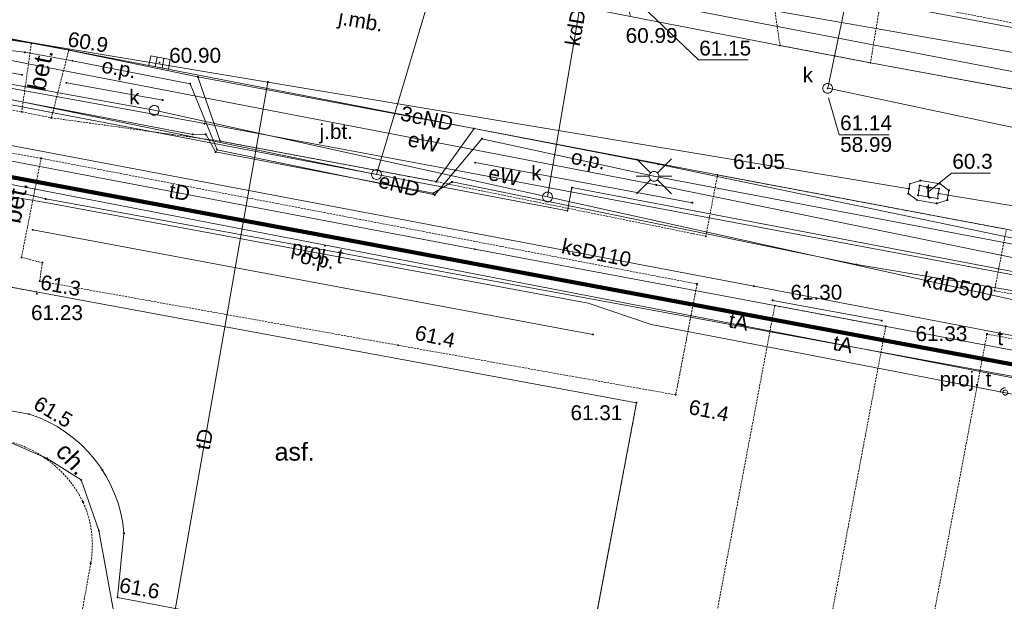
# Paper-space layout 'A-01 PLAN SYTUACYJNY' of a CAD drawing. Header units: millimetres. Extents: x 0 to 900, y 0 to 750.
# Tile 33 of 105: x 261 to 360, y 603 to 662. Entities that reach past the tile are written whole.
import ezdxf
from ezdxf.xclip import XClip

# ---------------------------------------------------------------- set-up
doc = ezdxf.new("R2010")
doc.units = ezdxf.units.MM
doc.header["$MEASUREMENT"] = 0
doc.header["$XCLIPFRAME"] = 0
for name, pattern in [('PRZER1-1', [1, 0.5, -0.5]), ('PRZER2-1', [1.5, 1, -0.5]), ('PRZER3-1', [4000, 3000, -1000]), ('PRZER4-1', [5000, 4000, -1000])]:
    doc.linetypes.add(name, pattern=pattern)
doc.layers.add('0_Nr_pióra__60', color=7, linetype='Continuous', lineweight=100, true_color=0xcbfe00)
doc.layers.add('A_mapa_Nr_pióra__2', color=8, linetype='Continuous', lineweight=13)
doc.layers.add('A_podrys', color=7, linetype='Continuous')
doc.styles.add('STYL_AUTOMATYCZNY_1', font='arial.ttf')

# ---------------------------------------------------------------- blocks, each defined once
blk = doc.blocks.new('Rysunek_3_3', base_point=(-1239.757, 488.381))
at = {"layer": 'A_mapa_Nr_pióra__2', "linetype": 'Continuous', "lineweight": 13}
for points in [[(265.507, 658.615), (265.51, 658.592), (265.519, 658.57), (265.534, 658.552), (265.552, 658.538), (265.574, 658.529), (265.597, 658.525), (265.62, 658.529), (265.642, 658.538), (265.661, 658.552), (265.675, 658.57), (265.684, 658.592), (265.687, 658.615), (265.684, 658.639), (265.675, 658.66), (265.661, 658.679), (265.642, 658.693), (265.62, 658.702), (265.597, 658.705), (265.574, 658.702), (265.552, 658.693), (265.534, 658.679), (265.519, 658.66), (265.51, 658.639)], [(274.687, 657.355), (274.69, 657.332), (274.699, 657.31), (274.714, 657.292), (274.732, 657.278), (274.754, 657.269), (274.777, 657.265), (274.8, 657.269), (274.822, 657.278), (274.841, 657.292), (274.855, 657.31), (274.864, 657.332), (274.867, 657.355), (274.864, 657.379), (274.855, 657.4), (274.841, 657.419), (274.822, 657.433), (274.8, 657.442), (274.777, 657.445), (274.754, 657.442), (274.732, 657.433), (274.714, 657.419), (274.699, 657.4), (274.69, 657.379)], [(342.255, 654.755), (342.258, 654.732), (342.267, 654.71), (342.281, 654.691), (342.3, 654.677), (342.321, 654.668), (342.345, 654.665), (342.368, 654.668), (342.39, 654.677), (342.408, 654.691), (342.423, 654.71), (342.432, 654.732), (342.435, 654.755), (342.432, 654.778), (342.423, 654.8), (342.408, 654.819), (342.39, 654.833), (342.368, 654.842), (342.345, 654.845), (342.321, 654.842), (342.3, 654.833), (342.281, 654.819), (342.267, 654.8), (342.258, 654.778)], [(260.747, 652.375), (260.75, 652.352), (260.759, 652.33), (260.774, 652.312), (260.792, 652.298), (260.814, 652.289), (260.837, 652.285), (260.86, 652.289), (260.882, 652.298), (260.901, 652.312), (260.915, 652.33), (260.924, 652.352), (260.927, 652.375), (260.924, 652.399), (260.915, 652.42), (260.901, 652.439), (260.882, 652.453), (260.86, 652.462), (260.837, 652.465), (260.814, 652.462), (260.792, 652.453), (260.774, 652.439), (260.759, 652.42), (260.75, 652.399)], [(331.111, 645.996), (331.114, 645.973), (331.123, 645.951), (331.137, 645.932), (331.156, 645.918), (331.177, 645.909), (331.201, 645.906), (331.224, 645.909), (331.246, 645.918), (331.264, 645.932), (331.278, 645.951), (331.287, 645.973), (331.291, 645.996), (331.287, 646.019), (331.278, 646.041), (331.264, 646.06), (331.246, 646.074), (331.224, 646.083), (331.201, 646.086), (331.177, 646.083), (331.156, 646.074), (331.137, 646.06), (331.123, 646.041), (331.114, 646.019)], [(352.461, 644.272), (352.464, 644.249), (352.473, 644.227), (352.487, 644.209), (352.506, 644.195), (352.528, 644.186), (352.551, 644.182), (352.574, 644.186), (352.596, 644.195), (352.615, 644.209), (352.629, 644.227), (352.638, 644.249), (352.641, 644.272), (352.638, 644.296), (352.629, 644.317), (352.615, 644.336), (352.596, 644.35), (352.574, 644.359), (352.551, 644.362), (352.528, 644.359), (352.506, 644.35), (352.487, 644.336), (352.473, 644.317), (352.464, 644.296)], [(262.207, 634.175), (262.21, 634.152), (262.219, 634.13), (262.234, 634.112), (262.252, 634.098), (262.274, 634.089), (262.297, 634.085), (262.32, 634.089), (262.342, 634.098), (262.361, 634.112), (262.375, 634.13), (262.384, 634.152), (262.387, 634.175), (262.384, 634.199), (262.375, 634.22), (262.361, 634.239), (262.342, 634.253), (262.32, 634.262), (262.297, 634.265), (262.274, 634.262), (262.252, 634.253), (262.234, 634.239), (262.219, 634.22), (262.21, 634.199)], [(262.288, 633.972), (262.291, 633.949), (262.3, 633.927), (262.314, 633.909), (262.333, 633.894), (262.354, 633.885), (262.378, 633.882), (262.401, 633.885), (262.423, 633.894), (262.441, 633.909), (262.456, 633.927), (262.465, 633.949), (262.468, 633.972), (262.465, 633.995), (262.456, 634.017), (262.441, 634.036), (262.423, 634.05), (262.401, 634.059), (262.378, 634.062), (262.354, 634.059), (262.333, 634.05), (262.314, 634.036), (262.3, 634.017), (262.291, 633.995)], [(336.911, 632.786), (336.914, 632.762), (336.923, 632.741), (336.937, 632.722), (336.956, 632.708), (336.977, 632.699), (337.001, 632.696), (337.024, 632.699), (337.046, 632.708), (337.064, 632.722), (337.078, 632.741), (337.087, 632.762), (337.091, 632.786), (337.087, 632.809), (337.078, 632.831), (337.064, 632.849), (337.046, 632.864), (337.024, 632.873), (337.001, 632.876), (336.977, 632.873), (336.956, 632.864), (336.937, 632.849), (336.923, 632.831), (336.914, 632.809)], [(358.365, 629.912), (358.368, 629.889), (358.377, 629.867), (358.391, 629.848), (358.41, 629.834), (358.432, 629.825), (358.455, 629.822), (358.478, 629.825), (358.5, 629.834), (358.519, 629.848), (358.533, 629.867), (358.542, 629.889), (358.545, 629.912), (358.542, 629.935), (358.533, 629.957), (358.519, 629.976), (358.5, 629.99), (358.478, 629.999), (358.455, 630.002), (358.432, 629.999), (358.41, 629.99), (358.391, 629.976), (358.377, 629.957), (358.368, 629.935)], [(298.807, 628.775), (298.81, 628.752), (298.819, 628.73), (298.834, 628.712), (298.852, 628.698), (298.874, 628.689), (298.897, 628.685), (298.92, 628.689), (298.942, 628.698), (298.961, 628.712), (298.975, 628.73), (298.984, 628.752), (298.987, 628.775), (298.984, 628.799), (298.975, 628.82), (298.961, 628.839), (298.942, 628.853), (298.92, 628.862), (298.897, 628.865), (298.874, 628.862), (298.852, 628.853), (298.834, 628.839), (298.819, 628.82), (298.81, 628.799)], [(326.887, 623.755), (326.89, 623.732), (326.899, 623.71), (326.914, 623.692), (326.932, 623.678), (326.954, 623.669), (326.977, 623.665), (327, 623.669), (327.022, 623.678), (327.041, 623.692), (327.055, 623.71), (327.064, 623.732), (327.067, 623.755), (327.064, 623.779), (327.055, 623.8), (327.041, 623.819), (327.022, 623.833), (327, 623.842), (326.977, 623.845), (326.954, 623.842), (326.932, 623.833), (326.914, 623.819), (326.899, 623.8), (326.89, 623.779)], [(322.926, 622.958), (322.929, 622.935), (322.938, 622.913), (322.952, 622.895), (322.971, 622.88), (322.993, 622.871), (323.016, 622.868), (323.039, 622.871), (323.061, 622.88), (323.08, 622.895), (323.094, 622.913), (323.103, 622.935), (323.106, 622.958), (323.103, 622.982), (323.094, 623.003), (323.08, 623.022), (323.061, 623.036), (323.039, 623.045), (323.016, 623.048), (322.993, 623.045), (322.971, 623.036), (322.952, 623.022), (322.938, 623.003), (322.929, 622.982)], [(261.487, 621.815), (261.49, 621.792), (261.499, 621.77), (261.514, 621.752), (261.532, 621.738), (261.554, 621.729), (261.577, 621.725), (261.6, 621.729), (261.622, 621.738), (261.641, 621.752), (261.655, 621.77), (261.664, 621.792), (261.667, 621.815), (261.664, 621.839), (261.655, 621.86), (261.641, 621.879), (261.622, 621.893), (261.6, 621.902), (261.577, 621.905), (261.554, 621.902), (261.532, 621.893), (261.514, 621.879), (261.499, 621.86), (261.49, 621.839)], [(270.427, 603.275), (270.43, 603.252), (270.439, 603.23), (270.454, 603.212), (270.472, 603.198), (270.494, 603.189), (270.517, 603.185), (270.54, 603.189), (270.562, 603.198), (270.581, 603.212), (270.595, 603.23), (270.604, 603.252), (270.607, 603.275), (270.604, 603.299), (270.595, 603.32), (270.581, 603.339), (270.562, 603.353), (270.54, 603.362), (270.517, 603.365), (270.494, 603.362), (270.472, 603.353), (270.454, 603.339), (270.439, 603.32), (270.43, 603.299)]]:
    blk.add_hatch(color=8, dxfattribs=at).paths.add_polyline_path(points)
at = {"layer": '0_Nr_pióra__60', "color": 60, "linetype": 'Continuous', "lineweight": 100, "ltscale": 0.2, "true_color": 0xcbfe00, "flags": 128}
blk.add_lwpolyline([(486.18, 603.451), (711.659, 564.161), (717.884, 453.783), (730.017, 232.355), (621.617, 226.035), (540.957, 240.915), (518.757, 242.155), (516.177, 189.075), (497.662, 185.339), (465.457, 189.575), (468.057, 245.175), (273.097, 254.535), (153.037, 277.335), (147.954, 279.476), (156.418, 401.095), (165.669, 534.017), (166.587, 571.876), (178.647, 571.577), (179.186, 591.797), (167.425, 603.836), (168.104, 630.336), (172.183, 653.996), (181.402, 660.436)], close=True, dxfattribs=at)
at = {"layer": 'A_mapa_Nr_pióra__2', "color": 8, "linetype": 'Continuous', "lineweight": 13, "ltscale": 0.2, "flags": 128}
for points in [[(173.007, 745.1), (163.78, 705.755), (161.4, 700.724), (191.337, 692.055), (205.72, 690.838), (258.309, 680.788), (261.999, 680.081), (333.179, 666.164), (385.799, 656.247), (425.538, 648.228), (480.498, 638.191), (490.217, 636.735), (491.457, 636.515)], [(333.087, 704.576), (326.167, 664.513), (534.604, 628.073)], [(426.177, 626.615), (394.877, 632.355), (372.277, 636.915), (367.297, 637.815), (324.777, 645.855), (307.377, 649.655), (302.617, 643.975), (280.597, 648.535), (277.877, 655.215), (265.977, 657.535), (261.157, 658.395), (256.197, 658.955), (247.737, 660.375), (244.717, 659.995), (219.477, 664.935), (213.577, 666.935), (174.997, 674.535), (169.377, 674.375), (154.197, 677.475), (143.037, 680.515), (96.237, 689.575), (78.557, 693.715), (29.9, 703.128)], [(508.224, 509.24), (505.288, 509.739), (511.121, 544.677), (515.528, 565.242), (523.479, 604.413), (520.539, 605.253), (495.139, 610.312), (384.98, 631.427), (372.98, 633.686), (304.661, 646.463), (279.321, 651.182), (242.081, 657.98), (221.081, 661.238), (217.221, 663.058), (170.822, 671.916), (166.782, 671.756), (155.742, 674.835), (147.302, 677.974), (82.262, 691.151), (29.9, 702.044)], [(508.06, 508.355), (500.8, 509.588), (502.642, 518.398), (520.887, 606.143), (481.951, 613.805), (427.051, 624.884), (368.129, 636.206), (325.007, 644.981), (254.307, 658.606), (214.989, 665.958), (143.658, 677.017), (79.037, 690.924), (38.037, 699.359), (29.9, 701.235)], [(174.581, 691.556), (175.501, 691.416), (248.18, 677.84), (322.857, 663.795), (323.019, 663.784), (476.6, 634.314)], [(320.408, 681.311), (314.015, 643.767)], [(172.469, 672.372), (173.773, 673.995), (172.948, 669.673), (316.031, 642.363), (316.481, 644.72), (359.621, 636.486), (480.678, 613.461), (498.878, 609.804), (659.899, 578.459)], [(278.141, 650.099), (221.721, 660.859), (183.342, 668.936)], [(450.732, 552.294), (452.539, 581.88), (458.712, 607.687), (457.532, 607.904), (263.266, 643.572), (241.62, 648.605), (226.714, 652.102), (170.468, 661.388), (156.675, 664.906), (149.016, 667.418)], [(469.42, 628.2), (404.046, 641.701), (342.345, 654.755), (345.062, 667.689)], [(463.62, 607.33), (440.227, 611.946), (401.692, 619.733), (361.583, 628.177), (306.662, 638.485), (246.865, 649.834), (218.002, 656.187), (172.727, 665.114)], [(350.575, 644.599), (285.74, 655.387), (239.469, 663.085), (238.483, 663.248)], [(322.857, 663.795), (329.28, 657.62), (334.32, 657.62)], [(490.66, 605.272), (401.887, 621.956), (334.894, 634.75), (260.295, 648.87), (218.056, 656.874), (188.648, 662.698)], [(317.587, 594.188), (323.016, 622.958), (262.297, 634.175), (243.3, 637.703), (240.485, 639.135), (237.856, 641.964), (236.217, 646.415), (236.706, 651.268), (238.661, 656.454), (242.102, 659.692), (247.436, 661.455), (261.817, 659.315), (265.597, 658.615), (278.665, 655.901), (306.578, 650.688), (331.201, 645.996), (360.409, 640.5), (372.53, 638.137), (374.949, 631.47), (394.549, 627.83), (393.683, 634.068), (468.737, 619.755)], [(427.548, 626.685), (368.536, 638.038), (325.212, 647.09), (256.257, 660.439)], [(232.437, 660.115), (274.235, 652.529), (314.015, 643.767)], [(260.871, 656.113), (247.841, 658.446)], [(274.342, 656.928), (274.524, 657.911)], [(275.03, 656.8), (275.213, 657.783)], [(275.101, 653.566), (265.354, 655.311)], [(273.467, 585.516), (285.74, 655.387)], [(342.443, 653.805), (343.522, 650.061), (348.562, 650.061)], [(549.679, 598.854), (528.766, 604.068), (520.953, 595.777), (496.289, 601.421), (495.245, 609.078), (473.659, 613.291), (470.314, 613.989), (397.296, 627.895), (394.927, 626.443), (374.288, 629.801), (372.873, 632.335), (345.249, 636.937), (304.361, 645.283), (302.461, 644.143), (280.441, 648.322), (279.441, 650.102), (278.141, 650.099)], [(445.725, 523.684), (450.837, 581.682), (455.38, 607.282), (240.887, 648.671)], [(328.668, 643.182), (306.695, 647.245)], [(324.424, 646.209), (323.009, 647.623)], [(325.131, 646.209), (326.545, 647.623)], [(324.277, 645.855), (322.977, 645.855)], [(324.424, 645.502), (323.009, 644.088)], [(325.131, 645.502), (326.545, 644.088)], [(325.277, 645.855), (326.577, 645.855)], [(352.551, 644.272), (354.874, 646.176), (358.794, 646.176)], [(314.015, 643.767), (396.795, 625.488), (454.814, 613.129), (505.157, 605.275)], [(455.019, 627.419), (354.527, 643.945), (353.54, 644.109)], [(318.601, 629.862), (261.952, 640.45)], [(359.8, 623.98), (359.817, 624.11), (359.867, 624.23), (359.946, 624.334), (360.05, 624.413), (360.17, 624.463), (360.3, 624.48)], [(232.024, 505.082), (242.09, 559.414), (243.283, 565.008), (234.07, 567.396), (226.734, 571.577), (224.983, 576.268), (230.226, 608.747), (231.043, 613.07), (234.965, 618.74), (242.95, 622.217), (258.414, 619.495), (263.398, 617.331), (266.853, 615.151), (268.633, 610.031), (270.381, 600.44), (273.988, 599.752), (286.003, 597.461), (311.354, 592.629), (316.063, 591.731), (340.425, 587.087), (364.002, 582.593), (396.569, 576.385), (449.862, 567.027)]]:
    blk.add_lwpolyline(points, dxfattribs=at)
at = {"layer": 'A_mapa_Nr_pióra__2', "color": 8, "linetype": 'PRZER3-1', "lineweight": 13, "ltscale": 0.2, "flags": 128}
for points in [[(346.673, 657.337), (337.522, 659.085), (322.391, 662.023), (257.942, 674.707), (216.824, 682.122), (209.129, 683.603), (190.287, 687.109), (184.478, 689.997), (180.954, 693.122), (178.456, 696.549), (176.34, 701.169), (175.737, 705.422), (176.498, 710.91), (178.34, 717.538)], [(317.587, 594.188), (323.016, 622.958), (262.297, 634.175), (243.3, 637.703), (240.485, 639.135), (237.856, 641.964), (236.217, 646.415), (236.706, 651.268), (238.661, 656.454), (242.102, 659.692), (247.436, 661.455), (261.817, 659.315), (265.597, 658.615), (278.665, 655.901), (306.578, 650.688), (331.201, 645.996), (360.409, 640.5), (372.53, 638.137), (374.949, 631.47), (394.549, 627.83), (393.683, 634.068), (485.673, 616.578), (491.694, 615.428), (494.467, 613.937), (498.655, 609.939), (500.385, 606.086), (501.005, 602.753), (499.637, 593.455)], [(453.723, 637.301), (430.447, 641.755), (420.443, 643.611), (412.459, 645.157), (346.673, 657.337)], [(336.79, 633.31), (347.816, 631.267)]]:
    blk.add_lwpolyline(points, dxfattribs=at)
at = {"layer": 'A_mapa_Nr_pióra__2', "color": 8, "linetype": 'PRZER1-1', "lineweight": 13, "ltscale": 0.2, "flags": 128}
for points in [[(172.183, 653.996), (181.402, 660.436), (278.748, 642.235), (486.18, 603.451), (711.659, 564.161), (711.118, 573.521), (576.198, 604.175), (485.179, 623.131), (484.138, 643.651), (484.098, 644.531), (449.997, 650.935), (352.198, 669.302), (351.082, 669.512), (330.334, 673.408), (315.559, 676.183), (306.081, 677.963), (299.216, 679.252), (262.916, 686.068), (249.859, 688.52), (235.099, 691.279), (189.14, 699.897), (180.784, 701.378), (161.26, 705.495), (159.621, 696.615), (155.662, 674.935), (152.723, 658.235), (148.164, 632.295), (147.186, 592.335), (146.687, 572.355), (145.907, 540.323), (161.935, 535.208), (165.669, 534.017), (166.587, 571.876), (178.647, 571.577), (179.186, 591.797), (167.425, 603.836), (168.104, 630.336)], [(396.461, 198.683), (318.142, 209.02), (144.644, 231.921), (147.954, 279.476), (156.418, 401.095), (165.669, 534.017), (166.587, 571.876), (178.647, 571.577), (179.186, 591.797), (167.425, 603.836), (168.104, 630.336), (172.183, 653.996), (181.402, 660.436), (278.748, 642.235), (486.18, 603.451), (711.659, 564.161), (717.884, 453.783), (730.017, 232.355), (516.177, 189.075), (497.662, 185.339)]]:
    blk.add_lwpolyline(points, close=True, dxfattribs=at)
at = {"layer": 'A_mapa_Nr_pióra__2', "color": 8, "linetype": 'PRZER2-1', "lineweight": 13, "ltscale": 0.2, "flags": 128}
for points in [[(347.754, 663.919), (346.673, 657.337), (337.522, 659.085), (336.579, 665.464), (320.769, 668.514), (296.328, 673.224), (291.538, 669.49), (286.579, 675.103), (284.799, 681.677), (300.968, 678.6), (303.775, 689.853), (315.376, 687.519), (311.991, 676.398), (338.289, 671.475), (349.113, 669.316), (407.611, 657.625), (438.363, 651.653), (437.757, 648.651), (421.999, 651.695), (419.657, 650.093), (406.637, 652.621)], [(337.001, 632.786), (329.91, 595.223), (341.175, 593.116), (348.226, 630.679)], [(349.882, 584.594), (358.455, 629.912), (466.497, 609.455), (497.917, 603.515), (496.557, 594.455), (490.764, 558.126)]]:
    blk.add_lwpolyline(points, close=True, dxfattribs=at)
at = {"layer": 'A_mapa_Nr_pióra__2', "color": 8, "linetype": 'Continuous', "lineweight": 13, "ltscale": 0.2, "flags": 128}
for points in [[(234.989, 658.667), (296.721, 646.042), (303.199, 667.703), (248.04, 678.5), (235.11, 681.177)], [(181.402, 660.436), (486.18, 603.451), (485.179, 623.131), (484.138, 643.651), (484.098, 644.531), (449.997, 650.935), (352.198, 669.302), (306.081, 677.963), (303.199, 667.703), (296.721, 646.042), (234.989, 658.667), (180.102, 669.916), (174.222, 665.916), (172.183, 653.996)], [(486.18, 603.451), (711.659, 564.161), (717.884, 453.783), (730.017, 232.355), (621.617, 226.035), (540.957, 240.915), (518.757, 242.155), (516.177, 189.075), (497.662, 185.339), (465.457, 189.575), (468.057, 245.175), (273.097, 254.535), (153.037, 277.335), (147.954, 279.476), (156.418, 401.095), (165.669, 534.017), (166.587, 571.876), (178.647, 571.577), (179.186, 591.797), (167.425, 603.836), (168.104, 630.336), (172.183, 653.996), (181.402, 660.436)], [(261.772, 659.3), (261.772, 659.331), (261.801, 659.36), (261.833, 659.36), (261.862, 659.331), (261.862, 659.3), (261.833, 659.27), (261.801, 659.27)], [(261.112, 658.38), (261.112, 658.411), (261.141, 658.44), (261.173, 658.44), (261.202, 658.411), (261.202, 658.38), (261.173, 658.35), (261.141, 658.35)], [(337.477, 659.069), (337.477, 659.101), (337.506, 659.13), (337.538, 659.13), (337.567, 659.101), (337.567, 659.069), (337.538, 659.04), (337.506, 659.04)], [(265.932, 657.52), (265.932, 657.551), (265.961, 657.58), (265.993, 657.58), (266.022, 657.551), (266.022, 657.52), (265.993, 657.49), (265.961, 657.49)], [(275.669, 656.681), (273.703, 657.046), (273.885, 658.03), (275.852, 657.665)], [(346.628, 657.321), (346.628, 657.352), (346.657, 657.382), (346.689, 657.382), (346.718, 657.352), (346.718, 657.321), (346.689, 657.292), (346.657, 657.292)], [(260.826, 656.098), (260.826, 656.129), (260.855, 656.158), (260.886, 656.158), (260.916, 656.129), (260.916, 656.098), (260.886, 656.068), (260.855, 656.068)], [(265.309, 655.295), (265.309, 655.327), (265.338, 655.356), (265.37, 655.356), (265.399, 655.327), (265.399, 655.295), (265.37, 655.266), (265.338, 655.266)], [(277.832, 655.2), (277.832, 655.231), (277.861, 655.26), (277.893, 655.26), (277.922, 655.231), (277.922, 655.2), (277.893, 655.17), (277.861, 655.17)], [(278.62, 655.885), (278.62, 655.917), (278.649, 655.946), (278.68, 655.946), (278.71, 655.917), (278.71, 655.885), (278.68, 655.856), (278.649, 655.856)], [(285.695, 655.371), (285.695, 655.402), (285.724, 655.432), (285.756, 655.432), (285.785, 655.402), (285.785, 655.371), (285.756, 655.342), (285.724, 655.342)], [(342.345, 655.255), (342.474, 655.238), (342.595, 655.188), (342.698, 655.109), (342.778, 655.005), (342.828, 654.884), (342.845, 654.755), (342.828, 654.626), (342.778, 654.505), (342.698, 654.401), (342.595, 654.322), (342.474, 654.272), (342.345, 654.255), (342.215, 654.272), (342.095, 654.322), (341.991, 654.401), (341.912, 654.505), (341.862, 654.626), (341.845, 654.755), (341.862, 654.884), (341.912, 655.005), (341.991, 655.109), (342.095, 655.188), (342.215, 655.238)], [(275.056, 653.55), (275.056, 653.582), (275.085, 653.611), (275.116, 653.611), (275.146, 653.582), (275.146, 653.55), (275.116, 653.521), (275.085, 653.521)], [(274.235, 653.029), (274.365, 653.012), (274.485, 652.962), (274.589, 652.883), (274.668, 652.779), (274.718, 652.659), (274.735, 652.529), (274.718, 652.4), (274.668, 652.279), (274.589, 652.176), (274.485, 652.096), (274.365, 652.046), (274.235, 652.029), (274.106, 652.046), (273.985, 652.096), (273.882, 652.176), (273.802, 652.279), (273.752, 652.4), (273.735, 652.529), (273.752, 652.659), (273.802, 652.779), (273.882, 652.883), (273.985, 652.962), (274.106, 653.012)], [(263.792, 651.76), (263.792, 651.791), (263.821, 651.82), (263.853, 651.82), (263.882, 651.791), (263.882, 651.76), (263.853, 651.73), (263.821, 651.73)], [(279.276, 651.166), (279.276, 651.197), (279.305, 651.227), (279.337, 651.227), (279.366, 651.197), (279.366, 651.166), (279.337, 651.137), (279.305, 651.137)], [(306.533, 650.673), (306.533, 650.704), (306.562, 650.733), (306.594, 650.733), (306.623, 650.704), (306.623, 650.673), (306.594, 650.643), (306.562, 650.643)], [(278.096, 650.083), (278.096, 650.115), (278.125, 650.144), (278.157, 650.144), (278.186, 650.115), (278.186, 650.083), (278.157, 650.054), (278.125, 650.054)], [(279.396, 650.086), (279.396, 650.117), (279.425, 650.147), (279.457, 650.147), (279.486, 650.117), (279.486, 650.086), (279.457, 650.057), (279.425, 650.057)], [(280.862, 649.402), (280.862, 649.434), (280.891, 649.463), (280.922, 649.463), (280.952, 649.434), (280.952, 649.402), (280.922, 649.373), (280.891, 649.373)], [(307.332, 649.64), (307.332, 649.671), (307.361, 649.7), (307.393, 649.7), (307.422, 649.671), (307.422, 649.64), (307.393, 649.61), (307.361, 649.61)], [(280.396, 648.306), (280.396, 648.337), (280.425, 648.367), (280.457, 648.367), (280.486, 648.337), (280.486, 648.306), (280.457, 648.277), (280.425, 648.277)], [(280.552, 648.52), (280.552, 648.551), (280.581, 648.58), (280.613, 648.58), (280.642, 648.551), (280.642, 648.52), (280.613, 648.49), (280.581, 648.49)], [(262.752, 647.66), (262.752, 647.691), (262.781, 647.72), (262.813, 647.72), (262.842, 647.691), (262.842, 647.66), (262.813, 647.63), (262.781, 647.63)], [(306.65, 647.229), (306.65, 647.261), (306.679, 647.29), (306.711, 647.29), (306.74, 647.261), (306.74, 647.229), (306.711, 647.2), (306.679, 647.2)], [(296.721, 646.542), (296.875, 646.518), (297.015, 646.447), (297.125, 646.336), (297.196, 646.197), (297.221, 646.042), (297.196, 645.888), (297.125, 645.749), (297.015, 645.638), (296.875, 645.567), (296.721, 645.542), (296.566, 645.567), (296.427, 645.638), (296.316, 645.749), (296.245, 645.888), (296.221, 646.042), (296.245, 646.197), (296.316, 646.336), (296.427, 646.447), (296.566, 646.518)], [(304.616, 646.447), (304.616, 646.479), (304.645, 646.508), (304.676, 646.508), (304.706, 646.479), (304.706, 646.447), (304.676, 646.418), (304.645, 646.418)], [(324.777, 646.355), (324.907, 646.338), (325.027, 646.288), (325.131, 646.209), (325.21, 646.105), (325.26, 645.985), (325.277, 645.855), (325.26, 645.726), (325.21, 645.605), (325.131, 645.502), (325.027, 645.422), (324.907, 645.373), (324.777, 645.355), (324.648, 645.373), (324.527, 645.422), (324.424, 645.502), (324.344, 645.605), (324.294, 645.726), (324.277, 645.855), (324.294, 645.985), (324.344, 646.105), (324.424, 646.209), (324.527, 646.288), (324.648, 646.338)], [(325.167, 647.074), (325.167, 647.106), (325.196, 647.135), (325.228, 647.135), (325.257, 647.106), (325.257, 647.074), (325.228, 647.045), (325.196, 647.045)], [(302.714, 645.301), (302.714, 645.333), (302.743, 645.362), (302.775, 645.362), (302.804, 645.333), (302.804, 645.301), (302.775, 645.272), (302.743, 645.272)], [(304.316, 645.267), (304.316, 645.299), (304.345, 645.328), (304.376, 645.328), (304.406, 645.299), (304.406, 645.267), (304.376, 645.238), (304.345, 645.238)], [(331.156, 645.98), (331.156, 646.012), (331.185, 646.041), (331.216, 646.041), (331.246, 646.012), (331.246, 645.98), (331.216, 645.951), (331.185, 645.951)], [(353.704, 645.095), (351.725, 645.423), (350.656, 645.093), (350.493, 644.106), (351.398, 643.45), (353.377, 643.122), (354.445, 643.452), (354.609, 644.439)], [(351.68, 645.407), (351.68, 645.439), (351.709, 645.468), (351.741, 645.468), (351.77, 645.439), (351.77, 645.407), (351.741, 645.378), (351.709, 645.378)], [(314.015, 644.267), (314.144, 644.25), (314.265, 644.2), (314.369, 644.121), (314.448, 644.017), (314.498, 643.897), (314.515, 643.767), (314.498, 643.638), (314.448, 643.517), (314.369, 643.414), (314.265, 643.334), (314.144, 643.284), (314.015, 643.267), (313.886, 643.284), (313.765, 643.334), (313.661, 643.414), (313.582, 643.517), (313.532, 643.638), (313.515, 643.767), (313.532, 643.897), (313.582, 644.017), (313.661, 644.121), (313.765, 644.2), (313.886, 644.25)], [(316.436, 644.705), (316.436, 644.736), (316.465, 644.765), (316.496, 644.765), (316.526, 644.736), (316.526, 644.705), (316.496, 644.675), (316.465, 644.675)], [(324.962, 644.965), (324.962, 644.997), (324.991, 645.026), (325.023, 645.026), (325.052, 644.997), (325.052, 644.965), (325.023, 644.936), (324.991, 644.936)], [(350.53, 644.584), (350.53, 644.615), (350.559, 644.644), (350.591, 644.644), (350.62, 644.615), (350.62, 644.584), (350.591, 644.554), (350.559, 644.554)], [(350.611, 645.077), (350.611, 645.109), (350.641, 645.138), (350.672, 645.138), (350.701, 645.109), (350.701, 645.077), (350.672, 645.048), (350.641, 645.048)], [(351.643, 644.929), (353.622, 644.602), (353.459, 643.615), (351.48, 643.943)], [(351.516, 644.42), (351.516, 644.452), (351.546, 644.481), (351.577, 644.481), (351.606, 644.452), (351.606, 644.42), (351.577, 644.391), (351.546, 644.391)], [(351.598, 644.914), (351.598, 644.945), (351.627, 644.974), (351.659, 644.974), (351.688, 644.945), (351.688, 644.914), (351.659, 644.884), (351.627, 644.884)], [(353.577, 644.586), (353.577, 644.618), (353.606, 644.647), (353.638, 644.647), (353.667, 644.618), (353.667, 644.586), (353.638, 644.557), (353.606, 644.557)], [(353.659, 645.079), (353.659, 645.111), (353.688, 645.14), (353.72, 645.14), (353.749, 645.111), (353.749, 645.079), (353.72, 645.05), (353.688, 645.05)], [(354.564, 644.423), (354.564, 644.455), (354.593, 644.484), (354.624, 644.484), (354.654, 644.455), (354.654, 644.423), (354.624, 644.394), (354.593, 644.394)], [(263.221, 643.556), (263.221, 643.588), (263.251, 643.617), (263.282, 643.617), (263.311, 643.588), (263.311, 643.556), (263.282, 643.527), (263.251, 643.527)], [(302.416, 644.127), (302.416, 644.159), (302.445, 644.188), (302.477, 644.188), (302.506, 644.159), (302.506, 644.127), (302.477, 644.098), (302.445, 644.098)], [(302.572, 643.96), (302.572, 643.991), (302.601, 644.02), (302.633, 644.02), (302.662, 643.991), (302.662, 643.96), (302.633, 643.93), (302.601, 643.93)], [(350.448, 644.09), (350.448, 644.122), (350.477, 644.151), (350.509, 644.151), (350.538, 644.122), (350.538, 644.09), (350.509, 644.061), (350.477, 644.061)], [(351.353, 643.434), (351.353, 643.466), (351.382, 643.495), (351.414, 643.495), (351.443, 643.466), (351.443, 643.434), (351.414, 643.405), (351.382, 643.405)], [(351.435, 643.927), (351.435, 643.959), (351.464, 643.988), (351.496, 643.988), (351.525, 643.959), (351.525, 643.927), (351.496, 643.898), (351.464, 643.898)], [(353.414, 643.6), (353.414, 643.631), (353.443, 643.66), (353.475, 643.66), (353.504, 643.631), (353.504, 643.6), (353.475, 643.57), (353.443, 643.57)], [(353.495, 644.093), (353.495, 644.125), (353.524, 644.154), (353.556, 644.154), (353.585, 644.125), (353.585, 644.093), (353.556, 644.064), (353.524, 644.064)], [(354.4, 643.436), (354.4, 643.468), (354.429, 643.497), (354.461, 643.497), (354.49, 643.468), (354.49, 643.436), (354.461, 643.407), (354.429, 643.407)], [(354.482, 643.93), (354.482, 643.961), (354.511, 643.99), (354.543, 643.99), (354.572, 643.961), (354.572, 643.93), (354.543, 643.9), (354.511, 643.9)], [(278.703, 642.22), (278.703, 642.251), (278.732, 642.28), (278.764, 642.28), (278.793, 642.251), (278.793, 642.22), (278.764, 642.19), (278.732, 642.19)], [(315.986, 642.347), (315.986, 642.379), (316.015, 642.408), (316.047, 642.408), (316.076, 642.379), (316.076, 642.347), (316.047, 642.318), (316.015, 642.318)], [(328.623, 643.166), (328.623, 643.197), (328.652, 643.227), (328.684, 643.227), (328.713, 643.197), (328.713, 643.166), (328.684, 643.137), (328.652, 643.137)], [(353.332, 643.106), (353.332, 643.138), (353.361, 643.167), (353.393, 643.167), (353.422, 643.138), (353.422, 643.106), (353.393, 643.077), (353.361, 643.077)], [(261.907, 640.434), (261.907, 640.466), (261.936, 640.495), (261.968, 640.495), (261.997, 640.466), (261.997, 640.434), (261.968, 640.405), (261.936, 640.405)], [(329.982, 639.78), (329.982, 639.811), (330.011, 639.841), (330.042, 639.841), (330.072, 639.811), (330.072, 639.78), (330.042, 639.751), (330.011, 639.751)], [(306.617, 638.469), (306.617, 638.501), (306.646, 638.53), (306.678, 638.53), (306.707, 638.501), (306.707, 638.469), (306.678, 638.44), (306.646, 638.44)], [(260.772, 637.66), (260.772, 637.691), (260.801, 637.72), (260.833, 637.72), (260.862, 637.691), (260.862, 637.66), (260.833, 637.63), (260.801, 637.63)], [(262.872, 637.1), (262.872, 637.131), (262.901, 637.16), (262.933, 637.16), (262.962, 637.131), (262.962, 637.1), (262.933, 637.07), (262.901, 637.07)], [(345.204, 636.922), (345.204, 636.953), (345.233, 636.982), (345.265, 636.982), (345.294, 636.953), (345.294, 636.922), (345.265, 636.892), (345.233, 636.892)], [(359.576, 636.47), (359.576, 636.502), (359.605, 636.531), (359.637, 636.531), (359.666, 636.502), (359.666, 636.47), (359.637, 636.441), (359.605, 636.441)], [(262.612, 635.24), (262.612, 635.271), (262.641, 635.3), (262.673, 635.3), (262.702, 635.271), (262.702, 635.24), (262.673, 635.21), (262.641, 635.21)], [(329.092, 634.96), (329.092, 634.991), (329.121, 635.02), (329.153, 635.02), (329.182, 634.991), (329.182, 634.96), (329.153, 634.93), (329.121, 634.93)], [(334.849, 634.734), (334.849, 634.766), (334.878, 634.795), (334.91, 634.795), (334.939, 634.766), (334.939, 634.734), (334.91, 634.705), (334.878, 634.705)], [(359.17, 634.263), (359.17, 634.295), (359.199, 634.324), (359.231, 634.324), (359.26, 634.295), (359.26, 634.263), (359.231, 634.234), (359.199, 634.234)], [(336.745, 633.294), (336.745, 633.326), (336.774, 633.355), (336.806, 633.355), (336.835, 633.326), (336.835, 633.294), (336.806, 633.265), (336.774, 633.265)], [(336.956, 632.77), (336.956, 632.802), (336.985, 632.831), (337.016, 632.831), (337.046, 632.802), (337.046, 632.77), (337.016, 632.741), (336.985, 632.741)], [(347.771, 631.251), (347.771, 631.283), (347.8, 631.312), (347.832, 631.312), (347.861, 631.283), (347.861, 631.251), (347.832, 631.222), (347.8, 631.222)], [(348.181, 630.664), (348.181, 630.695), (348.21, 630.724), (348.242, 630.724), (348.271, 630.695), (348.271, 630.664), (348.242, 630.634), (348.21, 630.634)], [(318.556, 629.846), (318.556, 629.877), (318.585, 629.907), (318.617, 629.907), (318.646, 629.877), (318.646, 629.846), (318.617, 629.817), (318.585, 629.817)], [(358.41, 629.896), (358.41, 629.928), (358.439, 629.957), (358.471, 629.957), (358.5, 629.928), (358.5, 629.896), (358.471, 629.867), (358.439, 629.867)], [(360.3, 624.23), (360.223, 624.218), (360.153, 624.182), (360.098, 624.127), (360.062, 624.057), (360.05, 623.98), (360.062, 623.903), (360.098, 623.833), (360.153, 623.778), (360.223, 623.742), (360.3, 623.73), (360.377, 623.742), (360.447, 623.778), (360.502, 623.833), (360.538, 623.903), (360.55, 623.98), (360.538, 624.057), (360.502, 624.127), (360.447, 624.182), (360.377, 624.218)], [(322.971, 622.942), (322.971, 622.974), (323, 623.003), (323.032, 623.003), (323.061, 622.974), (323.061, 622.942), (323.032, 622.913), (323, 622.913)], [(263.092, 617.4), (263.092, 617.431), (263.121, 617.46), (263.153, 617.46), (263.182, 617.431), (263.182, 617.4), (263.153, 617.37), (263.121, 617.37)], [(263.353, 617.315), (263.353, 617.347), (263.382, 617.376), (263.414, 617.376), (263.443, 617.347), (263.443, 617.315), (263.414, 617.286), (263.382, 617.286)], [(268.952, 616.14), (268.952, 616.171), (268.981, 616.2), (269.013, 616.2), (269.042, 616.171), (269.042, 616.14), (269.013, 616.11), (268.981, 616.11)], [(266.808, 615.135), (266.808, 615.167), (266.837, 615.196), (266.869, 615.196), (266.898, 615.167), (266.898, 615.135), (266.869, 615.106), (266.837, 615.106)], [(266.992, 612.9), (266.992, 612.931), (267.021, 612.96), (267.053, 612.96), (267.082, 612.931), (267.082, 612.9), (267.053, 612.87), (267.021, 612.87)], [(268.588, 610.015), (268.588, 610.047), (268.617, 610.076), (268.649, 610.076), (268.678, 610.047), (268.678, 610.015), (268.649, 609.986), (268.617, 609.986)], [(271.132, 609.74), (271.132, 609.771), (271.161, 609.8), (271.193, 609.8), (271.222, 609.771), (271.222, 609.74), (271.193, 609.71), (271.161, 609.71)], [(267.772, 606.7), (267.772, 606.731), (267.801, 606.76), (267.833, 606.76), (267.862, 606.731), (267.862, 606.7), (267.833, 606.67), (267.801, 606.67)]]:
    blk.add_lwpolyline(points, close=True, dxfattribs=at)
for points in [[(284.799, 681.677), (286.579, 675.103), (291.538, 669.49), (296.328, 673.224), (320.769, 668.514), (322.391, 662.023), (337.522, 659.085), (346.673, 657.337), (412.459, 645.157), (420.443, 643.611), (430.447, 641.755, 0.066435), (432.295, 641.695, 0.071365), (433.789, 642.013, 0.188581), (436.735, 644.629), (437.401, 646.717), (437.757, 648.651), (438.363, 651.653), (438.469, 652.399)], [(317.587, 594.188), (297.957, 598.035), (270.517, 603.275), (271.177, 609.755, 0.304332), (261.577, 621.815), (253.057, 623.355), (244.937, 624.695), (240.357, 624.495), (236.357, 622.695)]]:
    blk.add_lwpolyline(points, format="xyb", dxfattribs=at)
at = {"layer": 'A_mapa_Nr_pióra__2', "color": 8, "linetype": 'PRZER2-1', "lineweight": 13, "ltscale": 0.2, "flags": 128}
for points in [[(261.817, 659.315), (260.837, 652.375)], [(263.837, 651.775), (265.597, 658.615)], [(493.337, 553.235), (495.097, 563.935), (499.717, 593.735), (500.837, 602.895), (499.937, 607.375), (497.477, 611.395), (485.657, 613.655), (485.457, 612.795), (484.837, 610.375), (467.357, 613.595), (394.549, 627.83), (374.949, 631.47), (359.215, 634.279), (360.409, 640.5), (331.201, 645.996), (330.027, 639.796), (302.759, 645.317), (280.907, 649.418), (263.837, 651.775), (260.837, 652.375), (238.661, 656.454), (236.706, 651.268), (236.217, 646.415), (237.856, 641.964), (240.485, 639.135), (243.3, 637.703), (262.297, 634.175)], [(257.817, 638.295), (244.474, 640.642), (241.465, 642.398), (239.795, 645.149), (239.41, 648.157), (240.015, 651.727), (259.737, 648.215), (262.797, 647.675), (329.137, 634.975), (326.977, 623.755)], [(329.137, 634.975), (326.977, 623.755), (298.897, 628.775), (262.657, 635.255), (262.917, 637.115), (260.817, 637.675), (262.797, 647.675)], [(323.016, 622.958), (317.587, 594.188)]]:
    blk.add_lwpolyline(points, dxfattribs=at)
at = {"layer": 'A_mapa_Nr_pióra__2', "color": 8, "linetype": 'PRZER3-1', "lineweight": 13, "ltscale": 0.2, "flags": 128}
blk.add_lwpolyline([(280.907, 649.418), (302.759, 645.317), (306.578, 650.688), (278.665, 655.901)], close=True, dxfattribs=at)
at = {"layer": 'A_mapa_Nr_pióra__2', "color": 8, "linetype": 'PRZER4-1', "lineweight": 13, "ltscale": 0.2, "flags": 128}
blk.add_lwpolyline([(504.185, 504.05), (502.848, 511.896), (504.139, 519.296), (504.313, 520.585), (506.008, 524.088), (504.313, 520.585), (504.2, 519.854), (504.831, 519.841), (519.745, 523.621), (523.233, 544.351), (487.083, 550.993), (490.168, 561.52), (494.775, 590.568), (495.518, 599.835), (466.692, 604.963), (455.11, 605.759), (402.718, 615.824), (363.633, 623.333), (339.049, 628.062), (324.479, 630.871), (318.116, 633.022), (263.227, 643.214), (242.148, 646.807), (216.039, 645.036), (196.469, 648.177), (190.059, 606.95), (184.51, 567.921), (176.673, 547.025), (169.828, 537.768), (165.452, 530.901), (159.989, 528.412), (159.386, 528.43)], dxfattribs=at)
at = {"layer": 'A_mapa_Nr_pióra__2', "color": 8, "linetype": 'PRZER2-1', "lineweight": 13, "ltscale": 0.2, "flags": 128}
blk.add_lwpolyline([(252.637, 594.735), (266.597, 599.935), (267.817, 606.715, 0.152045), (267.037, 612.915, 0.271847), (257.277, 619.395), (256.477, 619.095)], format="xyb", dxfattribs=at)
at = {"layer": 'A_mapa_Nr_pióra__2', "color": 8, "linetype": 'Continuous', "lineweight": 13, "attachment_point": 7, "style": 'STYL_AUTOMATYCZNY_1'}
for s, insert, char_height, rotation in [('\\A1;{\\pql;\\fArial|b0|i0|c238|p0;\\W1.000000;kdD300}', (317.277, 658.946), 1.5, 80.3364), ('\\A1;{\\pql;\\fArial|b0|i0|c238|p0;\\W1.000000;j.mb.}', (292.698, 660.794), 1.5, 350.22036), ('\\A1;{\\pql;\\fArial|b0|i0|c238|p0;\\W1.000000;60.9}', (265.401, 659.006), 1.5, 350.39502), ('\\A1;{\\pql;\\fArial|b0|i0|c238|p0;\\W1.000000;bet.}', (263.215, 654.39), 1.8, 78.46505), ('\\A1;{\\pql;\\fArial|b0|i0|c238|p0;\\W1.000000;o.p.}', (268.751, 655.921), 1.5, 349.84911), ('\\A1;{\\pql;\\fArial|b0|i0|c238|p0;\\W1.000000;3eND}', (299.032, 651.517), 1.5, 347.99005), ('\\A1;{\\pql;\\fArial|b0|i0|c238|p0;\\W1.000000;eW}', (299.781, 648.91), 1.5, 347.50981), ('\\A1;{\\pql;\\fArial|b0|i0|c238|p0;\\W1.000000;o.p.}', (316.214, 646.704), 1.5, 349.52225), ('\\A1;{\\pql;\\fArial|b0|i0|c238|p0;\\W1.000000;eW}', (307.928, 645.507), 1.5, 347.70067), ('\\A1;{\\pql;\\fArial|b0|i0|c238|p0;\\W1.000000;bet.}', (260.703, 640.986), 1.8, 79.09592), ('\\A1;{\\pql;\\fArial|b0|i0|c238|p0;\\W1.000000;eND}', (296.804, 644.74), 1.5, 346.0573), ('\\A1;{\\pql;\\fArial|b0|i0|c238|p0;\\W1.000000;tD}', (275.631, 643.707), 1.5, 349.25349), ('\\A1;{\\pql;\\fArial|b0|i0|c238|p0;\\W1.000000;ksD110}', (315.331, 638.085), 1.5, 348.30255), ('\\A1;{\\pql;\\fArial|b0|i0|c238|p0;\\W1.000000;proj. t}', (287.947, 637.531), 1.5, 349.48099), ('\\A1;{\\pql;\\fArial|b0|i0|c238|p0;\\W1.000000;o.p.}', (288.812, 636.65), 1.5, 349.41256), ('\\A1;{\\pql;\\fArial|b0|i0|c238|p0;\\W1.000000;kdD500}', (351.813, 634.738), 1.5, 347.54802), ('\\A1;{\\pql;\\fArial|b0|i0|c238|p0;\\W1.000000;61.3}', (262.627, 634.427), 1.5, 349.56613), ('\\A1;{\\pql;\\fArial|b0|i0|c238|p0;\\W1.000000;tA}', (332.231, 630.591), 1.5, 349.14457), ('\\A1;{\\pql;\\fArial|b0|i0|c238|p0;\\W1.000000;61.4}', (300.491, 629.34), 1.5, 347.73865), ('\\A1;{\\pql;\\fArial|b0|i0|c238|p0;\\W1.000000;tA}', (342.778, 628.314), 1.5, 349.14457), ('\\A1;{\\pql;\\fArial|b0|i0|c238|p0;\\W1.000000;61.5}', (261.878, 622.424), 1.5, 329.13133), ('\\A1;{\\pql;\\fArial|b0|i0|c238|p0;\\W1.000000;61.4}', (328.186, 621.828), 1.5, 348.4981), ('\\A1;{\\pql;\\fArial|b0|i0|c238|p0;\\W1.000000;tD}', (279.836, 618.093), 1.5, 78.98328), ('\\A1;{\\pql;\\fArial|b0|i0|c238|p0;\\W1.000000;ch.}', (264.131, 617.895), 1.8, 313.2522), ('\\A1;{\\pql;\\fArial|b0|i0|c238|p0;\\W1.000000;61.6}', (270.613, 603.81), 1.5, 349.81783)]:
    blk.add_mtext(s, dxfattribs=dict(at, insert=insert, char_height=char_height, rotation=rotation))
for s, insert, char_height in [('\\A1;{\\pql;\\fArial|b0|i0|c238|p0;\\W1.000000;60.99}', (321.914, 659.324), 1.5), ('\\A1;{\\pql;\\fArial|b0|i0|c238|p0;\\W1.000000;61.15}', (329.358, 658.048), 1.5), ('\\A1;{\\pql;\\fArial|b0|i0|c238|p0;\\W1.000000;60.90}', (275.753, 657.318), 1.5), ('\\A1;{\\pql;\\fArial|b0|i0|c238|p0;\\W1.000000;k}', (339.816, 655.363), 1.5), ('\\A1;{\\pql;\\fArial|b0|i0|c238|p0;\\W1.000000;k}', (271.707, 653.137), 1.5), ('\\A1;{\\pql;\\fArial|b0|i0|c238|p0;\\W1.000000;61.14}', (343.6, 650.489), 1.5), ('\\A1;{\\pql;\\fArial|b0|i0|c238|p0;\\W1.000000;j.bt.}', (290.962, 649.182), 1.5), ('\\A1;{\\pql;\\fArial|b0|i0|c238|p0;\\W1.000000;58.99}', (343.609, 648.299), 1.5), ('\\A1;{\\pql;\\fArial|b0|i0|c238|p0;\\W1.000000;61.05}', (332.779, 646.579), 1.5), ('\\A1;{\\pql;\\fArial|b0|i0|c238|p0;\\W1.000000;60.3}', (354.952, 646.603), 1.5), ('\\A1;{\\pql;\\fArial|b0|i0|c238|p0;\\W1.000000;k}', (312.364, 645.436), 1.5), ('\\A1;{\\pql;\\fArial|b0|i0|c238|p0;\\W1.000000;t}', (352.263, 643.616), 1.5), ('\\A1;{\\pql;\\fArial|b0|i0|c238|p0;\\W1.000000;61.30}', (338.579, 633.368), 1.5), ('\\A1;{\\pql;\\fArial|b0|i0|c238|p0;\\W1.000000;61.23}', (261.782, 631.3), 1.5), ('\\A1;{\\pql;\\fArial|b0|i0|c238|p0;\\W1.000000;61.33}', (351.225, 629.177), 1.5), ('\\A1;{\\pql;\\fArial|b0|i0|c238|p0;\\W1.000000;t}', (359.507, 628.771), 1.5), ('\\A1;{\\pql;\\fArial|b0|i0|c238|p0;\\W1.000000;proj. t}', (353.657, 624.155), 1.5), ('\\A1;{\\pql;\\fArial|b0|i0|c238|p0;\\W1.000000;61.31}', (316.335, 621.183), 1.5), ('\\A1;{\\pql;\\fArial|b0|i0|c238|p0;\\W1.000000;asf.}', (286.416, 617.083), 1.8)]:
    blk.add_mtext(s, dxfattribs=dict(at, insert=insert, char_height=char_height))

psp = doc.layouts.new('A-01 PLAN SYTUACYJNY')

# ---------------------------------------------------------------- block references
at = {"layer": 'A_podrys', "color": 37, "linetype": 'Continuous', "lineweight": 5, "true_color": 0x656532}
ref = psp.add_blockref('Rysunek_3_3', (-1239.757, 488.381), dxfattribs=at)
XClip(ref).set_block_clipping_path([(29.90003743, 157.4723136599), (895.1, 745.1)])

doc.saveas('drawing.dxf')
